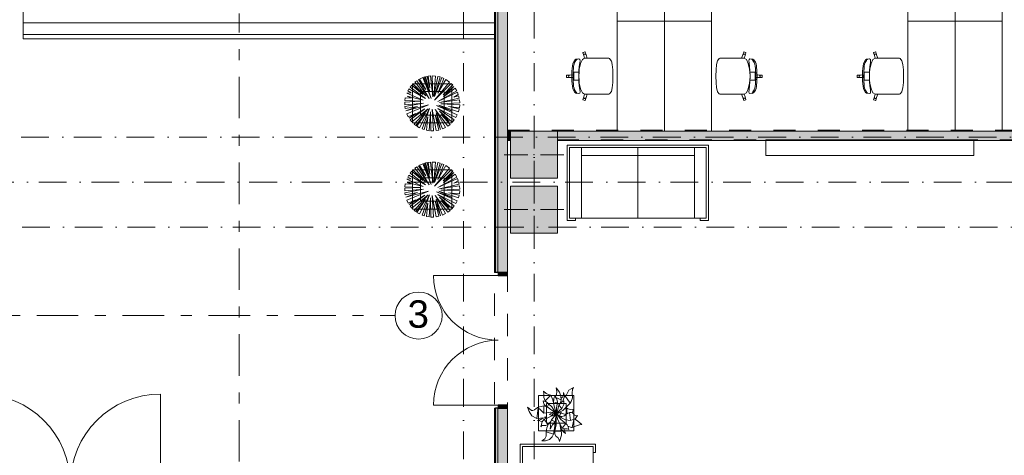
# Model space of a CAD drawing. Header units: millimetres. Extents: x -14761 to 157739, y -22400 to 107990.
# Tile 17 of 256: x 29901 to 42437, y 23519 to 29070. Entities that reach past the tile are written whole.
import ezdxf

# ---------------------------------------------------------------- set-up
doc = ezdxf.new("R2010")
doc.units = ezdxf.units.MM
doc.header["$MEASUREMENT"] = 0
for name, pattern in [('Штрих-Штриховая', [1093.611073, 529.166651, -211.666656, 141.111112, -211.666656]), ('Штриховая', [564.444447, 282.222223, -282.222223]), ('Штрихпунктирная', [670.277762, 352.777767, -176.388884, 0, -141.111112])]:
    doc.linetypes.add(name, pattern=pattern)
for name, color, linetype in [('Интерьер - Мебель', 7, 'Continuous'), ('Интерьер - Фитостена', 7, 'Continuous'), ('Конструктив - ГКЛ', 7, 'Continuous'), ('Конструктив - Колонны', 7, 'Continuous'), ('Конструктив - Стены наружние фасад', 7, 'Continuous'), ('УЛИЦА_Сэндвич-панели бани', 7, 'Continuous'), ('Элемент Модели - Зона', 7, 'Continuous'), ('Элемент модели - Зоны уличных помещений', 7, 'Continuous'), ('Элемент Модели - Оси', 7, 'Continuous'), ('Элемент модели - Оси Улица Бани', 7, 'Continuous')]:
    doc.layers.add(name, color=color, linetype=linetype)
doc.styles.add('СГЕНЕРИР_СТИЛЬ_1', font='txt')

msp = doc.modelspace()

# ---------------------------------------------------------------- hatches: boundary and pattern name
at = {"linetype": 'Continuous', "lineweight": 15, "true_color": 0xb1b1b1}
h = msp.add_hatch(dxfattribs=at)
h.set_pattern_fill('Настил_01', color=253, style=0, pattern_type=2)
h.set_pattern_definition([(0, (0, 0), (0, 152), [])])
h.paths.add_polyline_path([(35945, 28825), (35945, 37825), (29945, 37825), (29945, 28825)])
at = {"layer": 'Конструктив - ГКЛ', "linetype": 'Continuous', "lineweight": 0, "true_color": 0x000000}
for points in [[(36110, 27650), (36110, 27530), (36150, 27530), (36150, 27650)], [(36750, 27650), (36750, 27530), (44695, 27530), (44695, 27650)]]:
    msp.add_hatch(color=18, dxfattribs=at).paths.add_polyline_path(points)
at = {"layer": 'Конструктив - Колонны', "linetype": 'Continuous', "lineweight": 0, "true_color": 0x000000}
for points in [[(36150, 27050), (36750, 27050), (36750, 27650), (36150, 27650)], [(36150, 26350), (36750, 26350), (36750, 26950), (36150, 26950)]]:
    msp.add_hatch(color=18, dxfattribs=at).paths.add_polyline_path(points)
at = {"layer": 'Конструктив - Стены наружние фасад', "linetype": 'Continuous', "lineweight": 0, "true_color": 0x000000}
for points in [[(35945, 25850), (35960, 25850), (35960, 38747), (35945, 38747)], [(35960, 36100), (35960, 25850), (35990, 25850), (35990, 36100)], [(35990, 36100), (35990, 25850), (36110, 25850), (36110, 36100)], [(35995, 25850), (35995, 25810), (36110, 25810), (36110, 25850)], [(35945, 15257), (35960, 15257), (35960, 24120), (35945, 24120)], [(35990, 24120), (35960, 24120), (35960, 17900), (35990, 17900)], [(36110, 24120), (35990, 24120), (35990, 17900), (36110, 17900)], [(36110, 24120), (36110, 24160), (35995, 24160), (35995, 24120)]]:
    msp.add_hatch(color=18, dxfattribs=at).paths.add_polyline_path(points)

# ---------------------------------------------------------------- linework, layer by layer
at = {"color": 7, "linetype": 'Continuous', "lineweight": 15, "flags": 128}
msp.add_lwpolyline([(35945, 28825), (35945, 37825), (29945, 37825), (29945, 28825)], close=True, dxfattribs=at)
at = {"layer": 'Интерьер - Мебель', "color": 7, "linetype": 'Continuous', "lineweight": 15}
for p, q in [((37074, 28653), (37072, 28649)), ((37072, 28649), (37083, 28613)), ((37097, 28660), (37074, 28653)), ((37084, 28625), (37083, 28619)), ((37083, 28619), (37083, 28613)), ((37083, 28613), (37093, 28579)), ((37088, 28629), (37084, 28625)), ((37093, 28632), (37088, 28629)), ((37099, 28633), (37093, 28632)), ((37100, 28658), (37097, 28660)), ((37104, 28631), (37099, 28633)), ((37112, 28623), (37100, 28658)), ((37109, 28628), (37104, 28631)), ((37112, 28623), (37109, 28628)), ((37127, 28579), (37112, 28623)), ((39092, 28579), (39108, 28623)), ((39108, 28623), (39119, 28658)), ((39108, 28623), (39111, 28628)), ((39111, 28628), (39115, 28631)), ((39115, 28631), (39121, 28633)), ((39119, 28658), (39123, 28660)), ((39121, 28633), (39127, 28632)), ((39123, 28660), (39146, 28653)), ((39136, 28613), (39126, 28579)), ((39127, 28632), (39132, 28629)), ((39132, 28629), (39135, 28625)), ((39135, 28625), (39137, 28619)), ((39148, 28649), (39136, 28613)), ((39137, 28619), (39136, 28613)), ((39146, 28653), (39148, 28649)), ((40774, 28653), (40772, 28649)), ((40772, 28649), (40783, 28613)), ((40797, 28660), (40774, 28653)), ((40784, 28625), (40783, 28619)), ((40783, 28619), (40783, 28613)), ((40783, 28613), (40793, 28579)), ((40788, 28629), (40784, 28625)), ((40793, 28632), (40788, 28629)), ((40799, 28633), (40793, 28632)), ((40800, 28658), (40797, 28660)), ((40804, 28631), (40799, 28633)), ((40812, 28623), (40800, 28658)), ((40809, 28628), (40804, 28631)), ((40812, 28623), (40809, 28628)), ((40827, 28579), (40812, 28623)), ((36939, 28481), (36932, 28408)), ((36943, 28507), (36939, 28481)), ((36951, 28527), (36943, 28507)), ((36971, 28558), (36951, 28527)), ((36951, 28449), (36954, 28479)), ((36954, 28479), (36959, 28504)), ((36959, 28504), (36966, 28525)), ((36966, 28525), (36973, 28538)), ((36984, 28568), (36971, 28558)), ((36973, 28538), (36983, 28550)), ((36983, 28550), (36989, 28559)), ((37020, 28571), (36984, 28568)), ((36989, 28559), (36995, 28565)), ((36995, 28565), (36997, 28569)), ((37032, 28565), (37020, 28571)), ((37022, 28422), (37026, 28473)), ((37026, 28473), (37032, 28519)), ((37041, 28512), (37026, 28438)), ((37035, 28547), (37032, 28565)), ((37032, 28519), (37035, 28547)), ((37065, 28562), (37041, 28512)), ((37093, 28579), (37065, 28562)), ((37093, 28579), (37093, 28579)), ((37093, 28579), (37127, 28579)), ((37337, 28579), (37127, 28579)), ((37373, 28579), (37337, 28579)), ((37404, 28579), (37373, 28579)), ((37412, 28575), (37404, 28579)), ((37433, 28548), (37412, 28575)), ((37434, 28546), (37433, 28548)), ((37445, 28500), (37434, 28546)), ((37452, 28431), (37445, 28500)), ((38767, 28431), (38774, 28500)), ((38774, 28500), (38785, 28546)), ((38785, 28546), (38786, 28548)), ((38786, 28548), (38807, 28575)), ((38807, 28575), (38816, 28579)), ((38816, 28579), (38847, 28579)), ((38847, 28579), (38883, 28579)), ((38883, 28579), (39092, 28579)), ((39126, 28579), (39092, 28579)), ((39126, 28579), (39126, 28579)), ((39126, 28579), (39154, 28562)), ((39154, 28562), (39178, 28512)), ((39178, 28512), (39194, 28438)), ((39185, 28547), (39188, 28565)), ((39187, 28519), (39185, 28547)), ((39193, 28473), (39187, 28519)), ((39188, 28565), (39199, 28571)), ((39198, 28422), (39193, 28473)), ((39199, 28571), (39236, 28568)), ((39225, 28565), (39222, 28569)), ((39230, 28559), (39225, 28565)), ((39236, 28550), (39230, 28559)), ((39236, 28568), (39249, 28558)), ((39246, 28538), (39236, 28550)), ((39254, 28525), (39246, 28538)), ((39249, 28558), (39269, 28527)), ((39260, 28504), (39254, 28525)), ((39265, 28479), (39260, 28504)), ((39269, 28449), (39265, 28479)), ((39269, 28527), (39276, 28507)), ((39276, 28507), (39281, 28481)), ((39281, 28481), (39288, 28408)), ((40639, 28481), (40632, 28408)), ((40643, 28507), (40639, 28481)), ((40651, 28527), (40643, 28507)), ((40671, 28558), (40651, 28527)), ((40651, 28449), (40654, 28479)), ((40654, 28479), (40659, 28504)), ((40659, 28504), (40666, 28525)), ((40666, 28525), (40673, 28538)), ((40684, 28568), (40671, 28558)), ((40673, 28538), (40683, 28550)), ((40683, 28550), (40689, 28559)), ((40720, 28571), (40684, 28568)), ((40689, 28559), (40695, 28565)), ((40695, 28565), (40697, 28569)), ((40732, 28565), (40720, 28571)), ((40722, 28422), (40726, 28473)), ((40726, 28473), (40732, 28519)), ((40741, 28512), (40726, 28438)), ((40735, 28547), (40732, 28565)), ((40732, 28519), (40735, 28547)), ((40765, 28562), (40741, 28512)), ((40793, 28579), (40765, 28562)), ((40793, 28579), (40793, 28579)), ((40793, 28579), (40827, 28579)), ((41037, 28579), (40827, 28579)), ((41073, 28579), (41037, 28579)), ((41104, 28579), (41073, 28579)), ((41112, 28575), (41104, 28579)), ((41133, 28548), (41112, 28575)), ((41134, 28546), (41133, 28548)), ((41145, 28500), (41134, 28546)), ((41152, 28431), (41145, 28500)), ((36868, 28365), (36865, 28362)), ((36865, 28362), (36865, 28350)), ((36865, 28338), (36865, 28350)), ((36868, 28335), (36865, 28338)), ((36905, 28365), (36868, 28365)), ((36905, 28335), (36868, 28335)), ((36891, 28356), (36890, 28350)), ((36891, 28344), (36890, 28350)), ((36894, 28361), (36891, 28356)), ((36894, 28339), (36891, 28344)), ((36899, 28364), (36894, 28361)), ((36899, 28336), (36894, 28339)), ((36905, 28365), (36899, 28364)), ((36905, 28335), (36899, 28336)), ((36955, 28367), (36905, 28365)), ((36955, 28333), (36905, 28335)), ((36932, 28408), (36930, 28350)), ((36932, 28292), (36930, 28350)), ((36946, 28350), (36947, 28383)), ((36946, 28350), (36947, 28317)), ((36947, 28383), (36948, 28416)), ((36948, 28416), (36951, 28449)), ((36984, 28400), (36955, 28400)), ((36955, 28400), (36955, 28367)), ((36955, 28367), (36955, 28350)), ((36955, 28333), (36955, 28350)), ((36955, 28300), (36955, 28333)), ((37023, 28400), (36984, 28400)), ((37019, 28350), (37022, 28422)), ((37019, 28350), (37022, 28278)), ((37023, 28400), (37020, 28350)), ((37023, 28300), (37020, 28350)), ((37026, 28438), (37023, 28400)), ((37452, 28430), (37452, 28431)), ((37455, 28350), (37452, 28430)), ((37455, 28350), (37452, 28270)), ((38765, 28350), (38767, 28430)), ((38765, 28350), (38767, 28270)), ((38767, 28430), (38767, 28431)), ((39194, 28438), (39196, 28400)), ((39196, 28400), (39200, 28350)), ((39196, 28400), (39235, 28400)), ((39196, 28300), (39200, 28350)), ((39200, 28350), (39198, 28422)), ((39200, 28350), (39198, 28278)), ((39235, 28400), (39265, 28400)), ((39265, 28400), (39265, 28367)), ((39265, 28367), (39265, 28350)), ((39265, 28367), (39315, 28365)), ((39265, 28333), (39265, 28350)), ((39265, 28333), (39315, 28335)), ((39265, 28300), (39265, 28333)), ((39271, 28416), (39269, 28449)), ((39273, 28383), (39271, 28416)), ((39273, 28350), (39273, 28383)), ((39273, 28350), (39273, 28317)), ((39288, 28408), (39290, 28350)), ((39288, 28292), (39290, 28350)), ((39315, 28365), (39321, 28364)), ((39315, 28365), (39352, 28365)), ((39315, 28335), (39321, 28336)), ((39315, 28335), (39352, 28335)), ((39321, 28364), (39325, 28361)), ((39321, 28336), (39325, 28339)), ((39325, 28361), (39329, 28356)), ((39325, 28339), (39329, 28344)), ((39329, 28356), (39330, 28350)), ((39329, 28344), (39330, 28350)), ((39352, 28365), (39355, 28362)), ((39352, 28335), (39355, 28338)), ((39355, 28362), (39355, 28350)), ((39355, 28338), (39355, 28350)), ((40568, 28365), (40565, 28362)), ((40565, 28362), (40565, 28350)), ((40565, 28338), (40565, 28350)), ((40568, 28335), (40565, 28338)), ((40605, 28365), (40568, 28365)), ((40605, 28335), (40568, 28335)), ((40591, 28356), (40590, 28350)), ((40591, 28344), (40590, 28350)), ((40594, 28361), (40591, 28356)), ((40594, 28339), (40591, 28344)), ((40599, 28364), (40594, 28361)), ((40599, 28336), (40594, 28339)), ((40605, 28365), (40599, 28364)), ((40605, 28335), (40599, 28336)), ((40655, 28367), (40605, 28365)), ((40655, 28333), (40605, 28335)), ((40632, 28408), (40630, 28350)), ((40632, 28292), (40630, 28350)), ((40646, 28350), (40647, 28383)), ((40646, 28350), (40647, 28317)), ((40647, 28383), (40648, 28416)), ((40648, 28416), (40651, 28449)), ((40684, 28400), (40655, 28400)), ((40655, 28400), (40655, 28367)), ((40655, 28367), (40655, 28350)), ((40655, 28333), (40655, 28350)), ((40655, 28300), (40655, 28333)), ((40723, 28400), (40684, 28400)), ((40719, 28350), (40722, 28422)), ((40719, 28350), (40722, 28278)), ((40723, 28400), (40720, 28350)), ((40723, 28300), (40720, 28350)), ((40726, 28438), (40723, 28400)), ((41152, 28430), (41152, 28431)), ((41155, 28350), (41152, 28430)), ((41155, 28350), (41152, 28270)), ((34904, 28254), (34904, 27754)), ((35404, 28254), (34904, 28254)), ((35404, 27754), (35404, 28254)), ((36939, 28219), (36932, 28292)), ((36943, 28193), (36939, 28219)), ((36947, 28317), (36948, 28284)), ((36948, 28284), (36951, 28251)), ((36951, 28251), (36954, 28221)), ((36954, 28221), (36959, 28196)), ((36984, 28300), (36955, 28300)), ((37023, 28300), (36984, 28300)), ((37022, 28278), (37026, 28227)), ((37026, 28262), (37023, 28300)), ((37041, 28188), (37026, 28262)), ((37026, 28227), (37032, 28181)), ((37452, 28269), (37445, 28200)), ((37452, 28270), (37452, 28269)), ((38767, 28270), (38767, 28269)), ((38767, 28269), (38774, 28200)), ((39178, 28188), (39194, 28262)), ((39193, 28227), (39187, 28181)), ((39198, 28278), (39193, 28227)), ((39194, 28262), (39196, 28300)), ((39196, 28300), (39235, 28300)), ((39235, 28300), (39265, 28300)), ((39265, 28221), (39260, 28196)), ((39269, 28251), (39265, 28221)), ((39271, 28284), (39269, 28251)), ((39273, 28317), (39271, 28284)), ((39276, 28193), (39281, 28219)), ((39281, 28219), (39288, 28292)), ((40639, 28219), (40632, 28292)), ((40643, 28193), (40639, 28219)), ((40647, 28317), (40648, 28284)), ((40648, 28284), (40651, 28251)), ((40651, 28251), (40654, 28221)), ((40654, 28221), (40659, 28196)), ((40684, 28300), (40655, 28300)), ((40723, 28300), (40684, 28300)), ((40722, 28278), (40726, 28227)), ((40726, 28262), (40723, 28300)), ((40741, 28188), (40726, 28262)), ((40726, 28227), (40732, 28181)), ((41152, 28269), (41145, 28200)), ((41152, 28270), (41152, 28269)), ((35004, 28154), (35004, 27854)), ((35304, 28154), (35004, 28154)), ((35304, 27854), (35304, 28154)), ((36951, 28173), (36943, 28193)), ((36971, 28142), (36951, 28173)), ((36959, 28196), (36966, 28175)), ((36966, 28175), (36973, 28162)), ((36984, 28132), (36971, 28142)), ((36973, 28162), (36983, 28150)), ((36983, 28150), (36989, 28141)), ((37020, 28129), (36984, 28132)), ((36989, 28141), (36995, 28135)), ((36995, 28135), (36997, 28131)), ((37032, 28135), (37020, 28129)), ((37032, 28181), (37035, 28153)), ((37035, 28153), (37032, 28135)), ((37065, 28138), (37041, 28188)), ((37093, 28121), (37065, 28138)), ((37072, 28051), (37083, 28087)), ((37083, 28087), (37093, 28121)), ((37083, 28081), (37083, 28087)), ((37093, 28121), (37093, 28121)), ((37093, 28121), (37127, 28121)), ((37127, 28121), (37112, 28077)), ((37337, 28121), (37127, 28121)), ((37373, 28121), (37337, 28121)), ((37404, 28121), (37373, 28121)), ((37412, 28125), (37404, 28121)), ((37433, 28152), (37412, 28125)), ((37434, 28154), (37433, 28152)), ((37445, 28200), (37434, 28154)), ((38774, 28200), (38785, 28154)), ((38785, 28154), (38786, 28152)), ((38786, 28152), (38807, 28125)), ((38807, 28125), (38816, 28121)), ((38816, 28121), (38847, 28121)), ((38847, 28121), (38883, 28121)), ((38883, 28121), (39092, 28121)), ((39126, 28121), (39092, 28121)), ((39092, 28121), (39108, 28077)), ((39126, 28121), (39154, 28138)), ((39126, 28121), (39126, 28121)), ((39136, 28087), (39126, 28121)), ((39137, 28081), (39136, 28087)), ((39148, 28051), (39136, 28087)), ((39154, 28138), (39178, 28188)), ((39187, 28181), (39185, 28153)), ((39185, 28153), (39188, 28135)), ((39188, 28135), (39199, 28129)), ((39199, 28129), (39236, 28132)), ((39225, 28135), (39222, 28131)), ((39230, 28141), (39225, 28135)), ((39236, 28150), (39230, 28141)), ((39246, 28162), (39236, 28150)), ((39236, 28132), (39249, 28142)), ((39254, 28175), (39246, 28162)), ((39249, 28142), (39269, 28173)), ((39260, 28196), (39254, 28175)), ((39269, 28173), (39276, 28193)), ((40651, 28173), (40643, 28193)), ((40671, 28142), (40651, 28173)), ((40659, 28196), (40666, 28175)), ((40666, 28175), (40673, 28162)), ((40684, 28132), (40671, 28142)), ((40673, 28162), (40683, 28150)), ((40683, 28150), (40689, 28141)), ((40720, 28129), (40684, 28132)), ((40689, 28141), (40695, 28135)), ((40695, 28135), (40697, 28131)), ((40732, 28135), (40720, 28129)), ((40732, 28181), (40735, 28153)), ((40735, 28153), (40732, 28135)), ((40765, 28138), (40741, 28188)), ((40793, 28121), (40765, 28138)), ((40772, 28051), (40783, 28087)), ((40783, 28087), (40793, 28121)), ((40783, 28081), (40783, 28087)), ((40793, 28121), (40793, 28121)), ((40793, 28121), (40827, 28121)), ((40827, 28121), (40812, 28077)), ((41037, 28121), (40827, 28121)), ((41073, 28121), (41037, 28121)), ((41104, 28121), (41073, 28121)), ((41112, 28125), (41104, 28121)), ((41133, 28152), (41112, 28125)), ((41134, 28154), (41133, 28152)), ((41145, 28200), (41134, 28154)), ((37074, 28047), (37072, 28051)), ((37097, 28040), (37074, 28047)), ((37084, 28075), (37083, 28081)), ((37088, 28071), (37084, 28075)), ((37093, 28068), (37088, 28071)), ((37099, 28067), (37093, 28068)), ((37100, 28042), (37097, 28040)), ((37104, 28069), (37099, 28067)), ((37112, 28077), (37100, 28042)), ((37109, 28072), (37104, 28069)), ((37112, 28077), (37109, 28072)), ((39108, 28077), (39111, 28072)), ((39108, 28077), (39119, 28042)), ((39111, 28072), (39115, 28069)), ((39115, 28069), (39121, 28067)), ((39119, 28042), (39123, 28040)), ((39121, 28067), (39127, 28068)), ((39123, 28040), (39146, 28047)), ((39127, 28068), (39132, 28071)), ((39132, 28071), (39135, 28075)), ((39135, 28075), (39137, 28081)), ((39146, 28047), (39148, 28051)), ((40774, 28047), (40772, 28051)), ((40797, 28040), (40774, 28047)), ((40784, 28075), (40783, 28081)), ((40788, 28071), (40784, 28075)), ((40793, 28068), (40788, 28071)), ((40799, 28067), (40793, 28068)), ((40800, 28042), (40797, 28040)), ((40804, 28069), (40799, 28067)), ((40812, 28077), (40800, 28042)), ((40809, 28072), (40804, 28069)), ((40812, 28077), (40809, 28072)), ((35004, 27854), (35304, 27854)), ((34904, 27754), (35404, 27754)), ((38672, 27470), (36872, 27470)), ((36872, 26510), (36872, 27470)), ((38672, 26510), (38672, 27470)), ((36902, 26540), (36902, 27440)), ((36902, 27440), (38642, 27440)), ((37052, 26540), (37052, 27440)), ((38492, 27340), (37052, 27340)), ((37772, 26540), (37772, 27440)), ((38492, 26540), (38492, 27440)), ((38642, 27440), (38642, 26540)), ((34904, 27156), (34904, 26656)), ((35404, 27156), (34904, 27156)), ((35404, 26656), (35404, 27156)), ((35004, 27056), (35004, 26756)), ((35304, 27056), (35004, 27056)), ((35304, 26756), (35304, 27056)), ((35004, 26756), (35304, 26756)), ((34904, 26656), (35404, 26656)), ((36872, 26510), (36977, 26510)), ((38642, 26540), (36902, 26540)), ((36977, 26510), (36977, 26540)), ((38567, 26510), (38567, 26540)), ((38672, 26510), (38567, 26510)), ((36508, 24280), (36508, 23830)), ((36958, 24280), (36508, 24280)), ((36958, 23830), (36958, 24280)), ((36608, 24180), (36608, 23930)), ((36858, 24180), (36608, 24180)), ((36858, 23930), (36858, 24180)), ((36508, 23830), (36958, 23830)), ((36608, 23930), (36858, 23930)), ((36273, 21862), (36273, 23662)), ((37233, 23662), (36273, 23662)), ((37203, 23632), (36303, 23632)), ((36303, 23632), (36303, 21892)), ((37203, 21892), (37203, 23632)), ((37233, 23662), (37233, 23557)), ((37233, 23557), (37203, 23557))]:
    msp.add_line(p, q, dxfattribs=at)
at = {"layer": 'Интерьер - Мебель', "color": 252, "linetype": 'Continuous', "lineweight": 5}
for p, q in [((35032, 28332), (34990, 28313)), ((35138, 28068), (35032, 28332)), ((35060, 28341), (35047, 28337)), ((35047, 28337), (35138, 28068)), ((35124, 28151), (35060, 28341)), ((35089, 28348), (35068, 28343)), ((35068, 28343), (35124, 28151)), ((35125, 28200), (35089, 28348)), ((35130, 28353), (35103, 28350)), ((35103, 28350), (35125, 28200)), ((35160, 28086), (35130, 28353)), ((35197, 28351), (35154, 28354)), ((35154, 28354), (35160, 28086)), ((35174, 28097), (35197, 28351)), ((35223, 28347), (35174, 28097)), ((35182, 28092), (35253, 28340)), ((35274, 28333), (35182, 28092)), ((35253, 28340), (35223, 28347)), ((35303, 28321), (35274, 28333)), ((34892, 28237), (34871, 28211)), ((34871, 28211), (35070, 28064)), ((35034, 28118), (34892, 28237)), ((35071, 28100), (34908, 28254)), ((34908, 28254), (35034, 28118)), ((34956, 28293), (34934, 28277)), ((34934, 28277), (35071, 28100)), ((35114, 28066), (34956, 28293)), ((35071, 28179), (34978, 28307)), ((34978, 28307), (35114, 28066)), ((34990, 28313), (35071, 28179)), ((35182, 28045), (35374, 28276)), ((35396, 28257), (35182, 28045)), ((35226, 28135), (35303, 28321)), ((35326, 28309), (35226, 28135)), ((35293, 28113), (35414, 28239)), ((35429, 28221), (35293, 28113)), ((35295, 28089), (35429, 28221)), ((35374, 28276), (35326, 28309)), ((35414, 28239), (35396, 28257)), ((34887, 28139), (34830, 28136)), ((34830, 28136), (35040, 28043)), ((35040, 28043), (34835, 28095)), ((34835, 28095), (34885, 28071)), ((34857, 28189), (34841, 28162)), ((34841, 28162), (34887, 28139)), ((35070, 28064), (34857, 28189)), ((35225, 28028), (35466, 28162)), ((35474, 28145), (35225, 28028)), ((35445, 28198), (35295, 28089)), ((35429, 28084), (35485, 28116)), ((35490, 28102), (35429, 28084)), ((35466, 28162), (35445, 28198)), ((35485, 28116), (35474, 28145)), ((35497, 28072), (35490, 28102)), ((34995, 28032), (34804, 28021)), ((34804, 28021), (34804, 27987)), ((34804, 27987), (35044, 28007)), ((34811, 28076), (34805, 28040)), ((34805, 28040), (34995, 28032)), ((35044, 28007), (34806, 27965)), ((34806, 27965), (34810, 27937)), ((34810, 27937), (34964, 27966)), ((34885, 28071), (34811, 28076)), ((34817, 27908), (35107, 27984)), ((34964, 27966), (34817, 27908)), ((35107, 27984), (34831, 27869)), ((35473, 27859), (35208, 27976)), ((35208, 27976), (35407, 27904)), ((35407, 27904), (35239, 27983)), ((35239, 27983), (35488, 27898)), ((35246, 28014), (35497, 28072)), ((35501, 28051), (35246, 28014)), ((35264, 27997), (35504, 28010)), ((35504, 27986), (35264, 27997)), ((35497, 27934), (35359, 27963)), ((35359, 27963), (35500, 27948)), ((35500, 27948), (35504, 27986)), ((35504, 28010), (35501, 28051)), ((34831, 27869), (34849, 27832)), ((34849, 27832), (34941, 27873)), ((34859, 27815), (35060, 27934)), ((34941, 27873), (34859, 27815)), ((35060, 27934), (34873, 27794)), ((34895, 27768), (35102, 27935)), ((35102, 27935), (34924, 27739)), ((34943, 27724), (35070, 27878)), ((35070, 27878), (34959, 27713)), ((34992, 27693), (35119, 27937)), ((35119, 27937), (35024, 27678)), ((35050, 27669), (35099, 27833)), ((35099, 27833), (35080, 27661)), ((35114, 27656), (35133, 27898)), ((35133, 27898), (35135, 27654)), ((35171, 27654), (35153, 27929)), ((35153, 27929), (35202, 27657)), ((35324, 27698), (35189, 27927)), ((35189, 27927), (35351, 27714)), ((35236, 27664), (35192, 27859)), ((35192, 27859), (35259, 27670)), ((35259, 27670), (35202, 27883)), ((35202, 27883), (35284, 27679)), ((35435, 27796), (35226, 27939)), ((35226, 27939), (35455, 27826)), ((35370, 27774), (35248, 27906)), ((35248, 27906), (35408, 27763)), ((35380, 27736), (35267, 27862)), ((35267, 27862), (35370, 27774)), ((35455, 27826), (35473, 27859)), ((35488, 27898), (35497, 27934)), ((34873, 27794), (34895, 27768)), ((34924, 27739), (34943, 27724)), ((34959, 27713), (34992, 27693)), ((35351, 27714), (35380, 27736)), ((35408, 27763), (35435, 27796)), ((35024, 27678), (35050, 27669)), ((35080, 27661), (35114, 27656)), ((35135, 27654), (35171, 27654)), ((35202, 27657), (35236, 27664)), ((35284, 27679), (35324, 27698)), ((35071, 27080), (34978, 27209)), ((34978, 27209), (35114, 26968)), ((35032, 27234), (34990, 27215)), ((34990, 27215), (35071, 27080)), ((35138, 26969), (35032, 27234)), ((35060, 27243), (35047, 27239)), ((35047, 27239), (35138, 26969)), ((35124, 27053), (35060, 27243)), ((35089, 27250), (35068, 27245)), ((35068, 27245), (35124, 27053)), ((35125, 27102), (35089, 27250)), ((35130, 27255), (35103, 27252)), ((35103, 27252), (35125, 27102)), ((35160, 26987), (35130, 27255)), ((35197, 27253), (35154, 27256)), ((35154, 27256), (35160, 26987)), ((35174, 26999), (35197, 27253)), ((35223, 27249), (35174, 26999)), ((35182, 26994), (35253, 27242)), ((35274, 27235), (35182, 26994)), ((35253, 27242), (35223, 27249)), ((35226, 27036), (35303, 27223)), ((35326, 27211), (35226, 27036)), ((35303, 27223), (35274, 27235)), ((35374, 27178), (35326, 27211)), ((34857, 27091), (34841, 27064)), ((35070, 26966), (34857, 27091)), ((34892, 27139), (34871, 27113)), ((34871, 27113), (35070, 26966)), ((35034, 27020), (34892, 27139)), ((35071, 27002), (34908, 27155)), ((34908, 27155), (35034, 27020)), ((34956, 27195), (34934, 27178)), ((34934, 27178), (35071, 27002)), ((35114, 26968), (34956, 27195)), ((35182, 26947), (35374, 27178)), ((35396, 27159), (35182, 26947)), ((35293, 27015), (35414, 27140)), ((35429, 27123), (35293, 27015)), ((35295, 26991), (35429, 27123)), ((35445, 27100), (35295, 26991)), ((35414, 27140), (35396, 27159)), ((35466, 27064), (35445, 27100)), ((34811, 26978), (34805, 26942)), ((34885, 26973), (34811, 26978)), ((34887, 27041), (34830, 27038)), ((34830, 27038), (35040, 26945)), ((35040, 26945), (34835, 26997)), ((34835, 26997), (34885, 26973)), ((34841, 27064), (34887, 27041)), ((35225, 26930), (35466, 27064)), ((35474, 27047), (35225, 26930)), ((35246, 26916), (35497, 26974)), ((35429, 26986), (35485, 27018)), ((35490, 27004), (35429, 26986)), ((35485, 27018), (35474, 27047)), ((35497, 26974), (35490, 27004)), ((34995, 26934), (34804, 26922)), ((34804, 26922), (34804, 26889)), ((34804, 26889), (35044, 26909)), ((34805, 26942), (34995, 26934)), ((35044, 26909), (34806, 26866)), ((34806, 26866), (34810, 26839)), ((34810, 26839), (34964, 26868)), ((34817, 26810), (35107, 26886)), ((34964, 26868), (34817, 26810)), ((35107, 26886), (34831, 26770)), ((34859, 26717), (35060, 26836)), ((35060, 26836), (34873, 26696)), ((34895, 26670), (35102, 26837)), ((35102, 26837), (34924, 26641)), ((34992, 26595), (35119, 26839)), ((35119, 26839), (35024, 26580)), ((35171, 26556), (35153, 26831)), ((35153, 26831), (35202, 26559)), ((35324, 26600), (35189, 26829)), ((35189, 26829), (35351, 26616)), ((35473, 26761), (35208, 26878)), ((35208, 26878), (35407, 26806)), ((35435, 26697), (35226, 26841)), ((35226, 26841), (35455, 26728)), ((35407, 26806), (35239, 26885)), ((35239, 26885), (35488, 26800)), ((35501, 26952), (35246, 26916)), ((35264, 26899), (35504, 26912)), ((35504, 26888), (35264, 26899)), ((35497, 26836), (35359, 26865)), ((35359, 26865), (35500, 26850)), ((35488, 26800), (35497, 26836)), ((35500, 26850), (35504, 26888)), ((35504, 26912), (35501, 26952)), ((34831, 26770), (34849, 26734)), ((34849, 26734), (34941, 26775)), ((34941, 26775), (34859, 26717)), ((34943, 26626), (35070, 26780)), ((35070, 26780), (34959, 26615)), ((35050, 26571), (35099, 26734)), ((35099, 26734), (35080, 26563)), ((35114, 26558), (35133, 26800)), ((35133, 26800), (35135, 26556)), ((35236, 26565), (35192, 26761)), ((35192, 26761), (35259, 26572)), ((35259, 26572), (35202, 26785)), ((35202, 26785), (35284, 26580)), ((35370, 26676), (35248, 26808)), ((35248, 26808), (35408, 26665)), ((35380, 26638), (35267, 26764)), ((35267, 26764), (35370, 26676)), ((35455, 26728), (35473, 26761)), ((34873, 26696), (34895, 26670)), ((34924, 26641), (34943, 26626)), ((34959, 26615), (34992, 26595)), ((35024, 26580), (35050, 26571)), ((35284, 26580), (35324, 26600)), ((35351, 26616), (35380, 26638)), ((35408, 26665), (35435, 26697)), ((35080, 26563), (35114, 26558)), ((35135, 26556), (35171, 26556)), ((35202, 26559), (35236, 26565)), ((36569, 24337), (36575, 24301)), ((36569, 24337), (36603, 24305)), ((36569, 24337), (36575, 24301)), ((36569, 24337), (36603, 24305)), ((36730, 24378), (36741, 24331)), ((36730, 24378), (36772, 24325)), ((36730, 24378), (36741, 24331)), ((36730, 24378), (36772, 24325)), ((36736, 24290), (36741, 24331)), ((36736, 24290), (36741, 24331)), ((36772, 24325), (36791, 24275)), ((36772, 24325), (36791, 24275)), ((36875, 24317), (36891, 24348)), ((36875, 24317), (36891, 24348)), ((36891, 24348), (36953, 24385)), ((36891, 24348), (36953, 24385)), ((36934, 24312), (36938, 24361)), ((36934, 24312), (36938, 24361)), ((36938, 24361), (36953, 24385)), ((36938, 24361), (36953, 24385)), ((36565, 24215), (36569, 24192)), ((36565, 24215), (36606, 24201)), ((36565, 24215), (36569, 24192)), ((36565, 24215), (36606, 24201)), ((36575, 24301), (36576, 24256)), ((36575, 24301), (36576, 24256)), ((36576, 24256), (36592, 24215)), ((36576, 24256), (36592, 24215)), ((36592, 24215), (36663, 24285)), ((36592, 24215), (36663, 24285)), ((36592, 24215), (36675, 24137)), ((36592, 24215), (36675, 24137)), ((36603, 24305), (36633, 24296)), ((36603, 24305), (36633, 24296)), ((36633, 24296), (36663, 24285)), ((36633, 24296), (36663, 24285)), ((36663, 24285), (36688, 24227)), ((36663, 24285), (36688, 24227)), ((36688, 24227), (36699, 24187)), ((36688, 24227), (36699, 24187)), ((36695, 24199), (36699, 24201)), ((36695, 24199), (36699, 24201)), ((36698, 24180), (36702, 24247)), ((36698, 24180), (36702, 24247)), ((36698, 24180), (36750, 24199)), ((36698, 24180), (36750, 24199)), ((36702, 24247), (36716, 24273)), ((36702, 24247), (36716, 24273)), ((36716, 24273), (36740, 24233)), ((36716, 24273), (36740, 24233)), ((36720, 24268), (36736, 24290)), ((36720, 24268), (36736, 24290)), ((36727, 24257), (36795, 24225)), ((36727, 24257), (36795, 24225)), ((36735, 24119), (36750, 24199)), ((36735, 24119), (36750, 24199)), ((36740, 24233), (36750, 24199)), ((36740, 24233), (36750, 24199)), ((36781, 24185), (36807, 24202)), ((36781, 24185), (36807, 24202)), ((36785, 24188), (36795, 24225)), ((36785, 24188), (36795, 24225)), ((36791, 24275), (36795, 24225)), ((36791, 24275), (36795, 24225)), ((36791, 24207), (36802, 24199)), ((36791, 24207), (36802, 24199)), ((36794, 24246), (36817, 24263)), ((36794, 24246), (36817, 24263)), ((36807, 24202), (36831, 24213)), ((36807, 24202), (36831, 24213)), ((36817, 24263), (36825, 24293)), ((36817, 24263), (36825, 24293)), ((36817, 24208), (36844, 24283)), ((36817, 24208), (36844, 24283)), ((36824, 24318), (36825, 24293)), ((36824, 24318), (36839, 24271)), ((36824, 24318), (36825, 24293)), ((36824, 24318), (36839, 24271)), ((36830, 24165), (36831, 24213)), ((36830, 24165), (36831, 24213)), ((36844, 24283), (36865, 24292)), ((36844, 24283), (36865, 24292)), ((36844, 24283), (36908, 24183)), ((36844, 24283), (36908, 24183)), ((36865, 24292), (36875, 24317)), ((36865, 24292), (36875, 24317)), ((36908, 24183), (36924, 24207)), ((36908, 24183), (36924, 24207)), ((36924, 24207), (36939, 24253)), ((36924, 24207), (36939, 24253)), ((36934, 24312), (36939, 24253)), ((36934, 24312), (36939, 24253)), ((36365, 24133), (36389, 24076)), ((36365, 24133), (36416, 24092)), ((36365, 24133), (36389, 24076)), ((36365, 24133), (36416, 24092)), ((36389, 24076), (36421, 24022)), ((36389, 24076), (36421, 24022)), ((36416, 24092), (36436, 24090)), ((36416, 24092), (36436, 24090)), ((36436, 24090), (36457, 24098)), ((36436, 24090), (36457, 24098)), ((36457, 24098), (36476, 24116)), ((36457, 24098), (36476, 24116)), ((36476, 24116), (36499, 24123)), ((36476, 24116), (36499, 24123)), ((36487, 24130), (36576, 24148)), ((36487, 24130), (36576, 24148)), ((36487, 24130), (36521, 24112)), ((36487, 24130), (36521, 24112)), ((36487, 23990), (36503, 24119)), ((36487, 23990), (36503, 24119)), ((36521, 24112), (36573, 24057)), ((36521, 24112), (36573, 24057)), ((36569, 24192), (36580, 24165)), ((36569, 24192), (36580, 24165)), ((36573, 24057), (36576, 24148)), ((36573, 24057), (36576, 24148)), ((36573, 24057), (36661, 24070)), ((36573, 24057), (36661, 24070)), ((36576, 24148), (36616, 24137)), ((36576, 24148), (36616, 24137)), ((36580, 24165), (36604, 24141)), ((36580, 24165), (36604, 24141)), ((36616, 24137), (36724, 24059)), ((36616, 24137), (36724, 24059)), ((36620, 24137), (36636, 24172)), ((36620, 24137), (36636, 24172)), ((36661, 24070), (36724, 24059)), ((36661, 24070), (36724, 24059)), ((36661, 24069), (36662, 24069)), ((36661, 24069), (36662, 24069)), ((36675, 24137), (36728, 24057)), ((36675, 24137), (36728, 24057)), ((36698, 24180), (36732, 24057)), ((36698, 24180), (36732, 24057)), ((36732, 24057), (36735, 24119)), ((36732, 24057), (36735, 24119)), ((36737, 24064), (36751, 24104)), ((36737, 24064), (36751, 24104)), ((36739, 24061), (36803, 24114)), ((36739, 24061), (36803, 24114)), ((36744, 24058), (36817, 24089)), ((36744, 24058), (36817, 24089)), ((36751, 24104), (36764, 24159)), ((36751, 24104), (36764, 24159)), ((36764, 24159), (36781, 24185)), ((36764, 24159), (36781, 24185)), ((36764, 24159), (36803, 24114)), ((36764, 24159), (36803, 24114)), ((36803, 24114), (36830, 24165)), ((36803, 24114), (36830, 24165)), ((36817, 24089), (36908, 24183)), ((36817, 24089), (36908, 24183)), ((36842, 24113), (36863, 24126)), ((36842, 24113), (36863, 24126)), ((36844, 24117), (36845, 24114)), ((36844, 24117), (36845, 24114)), ((36863, 24126), (36871, 24049)), ((36863, 24126), (36882, 24110)), ((36863, 24126), (36871, 24049)), ((36863, 24126), (36882, 24110)), ((36882, 24110), (36912, 24102)), ((36882, 24110), (36912, 24102)), ((36912, 24102), (36953, 24107)), ((36912, 24102), (36953, 24107)), ((36941, 24069), (36953, 24107)), ((36941, 24069), (36953, 24107)), ((36421, 24022), (36487, 23990)), ((36421, 24022), (36487, 23990)), ((36487, 23990), (36577, 23997)), ((36487, 23990), (36577, 23997)), ((36496, 23961), (36537, 23976)), ((36496, 23961), (36537, 23976)), ((36496, 23961), (36522, 23957)), ((36496, 23961), (36522, 23957)), ((36522, 23957), (36550, 23945)), ((36522, 23957), (36550, 23945)), ((36535, 23881), (36552, 23948)), ((36535, 23881), (36552, 23948)), ((36537, 23976), (36567, 23995)), ((36537, 23976), (36567, 23995)), ((36552, 23948), (36579, 23982)), ((36552, 23948), (36579, 23982)), ((36577, 23997), (36596, 24001)), ((36577, 23997), (36596, 24001)), ((36579, 23982), (36615, 23992)), ((36579, 23982), (36615, 23992)), ((36579, 23982), (36625, 23913)), ((36579, 23982), (36625, 23913)), ((36593, 24013), (36601, 23989)), ((36593, 24013), (36601, 23989)), ((36615, 23992), (36675, 24024)), ((36615, 23992), (36675, 24024)), ((36625, 23913), (36660, 23947)), ((36625, 23913), (36660, 23947)), ((36645, 24039), (36661, 24049)), ((36645, 24039), (36661, 24049)), ((36645, 24039), (36685, 24021)), ((36645, 24039), (36685, 24021)), ((36654, 23931), (36672, 23973)), ((36654, 23931), (36672, 23973)), ((36661, 24049), (36685, 24048)), ((36661, 24049), (36685, 24048)), ((36668, 24068), (36670, 24067)), ((36668, 24068), (36670, 24067)), ((36669, 23972), (36672, 23973)), ((36669, 23972), (36672, 23973)), ((36669, 23972), (36718, 23948)), ((36669, 23972), (36718, 23948)), ((36672, 23973), (36706, 24013)), ((36672, 23973), (36706, 24013)), ((36672, 23973), (36718, 23948)), ((36672, 23973), (36718, 23948)), ((36675, 24066), (36679, 24065)), ((36675, 24066), (36679, 24065)), ((36681, 24065), (36714, 24058)), ((36681, 24065), (36714, 24058)), ((36685, 24048), (36732, 24057)), ((36685, 24048), (36732, 24057)), ((36685, 24021), (36727, 24053)), ((36685, 24021), (36727, 24053)), ((36685, 24048), (36685, 24021)), ((36685, 24048), (36685, 24021)), ((36685, 23907), (36718, 23948)), ((36685, 23907), (36718, 23948)), ((36706, 24013), (36726, 24043)), ((36706, 24013), (36726, 24043)), ((36713, 23885), (36716, 23945)), ((36713, 23885), (36716, 23945)), ((36718, 23948), (36733, 24050)), ((36718, 23948), (36733, 24050)), ((36727, 24043), (36735, 24057)), ((36727, 24043), (36735, 24057)), ((36728, 24053), (36735, 24057)), ((36728, 24053), (36735, 24057)), ((36729, 24056), (36731, 24056)), ((36729, 24056), (36731, 24056)), ((36731, 24056), (36732, 24057)), ((36731, 24056), (36732, 24057)), ((36731, 24032), (36733, 23907)), ((36731, 24032), (36733, 23907)), ((36733, 24051), (36753, 23970)), ((36733, 24051), (36753, 23970)), ((36734, 24055), (36741, 24053)), ((36734, 24055), (36741, 24053)), ((36734, 24052), (36750, 24038)), ((36734, 24052), (36750, 24038)), ((36737, 24056), (36761, 24056)), ((36737, 24056), (36761, 24056)), ((36740, 24046), (36792, 23976)), ((36740, 24046), (36792, 23976)), ((36742, 24047), (36776, 24013)), ((36742, 24047), (36776, 24013)), ((36753, 23970), (36808, 23865)), ((36753, 23970), (36808, 23865)), ((36761, 24056), (36790, 24067)), ((36761, 24056), (36790, 24067)), ((36776, 24013), (36790, 24067)), ((36776, 24013), (36790, 24067)), ((36776, 24013), (36804, 24013)), ((36776, 24013), (36804, 24013)), ((36781, 24012), (36798, 23998)), ((36781, 24012), (36798, 23998)), ((36790, 24067), (36799, 24058)), ((36790, 24067), (36799, 24058)), ((36792, 23976), (36855, 23926)), ((36792, 23976), (36855, 23926)), ((36798, 23998), (36852, 23972)), ((36798, 23998), (36852, 23972)), ((36799, 24058), (36815, 24051)), ((36799, 24058), (36815, 24051)), ((36804, 24013), (36837, 24022)), ((36804, 24013), (36837, 24022)), ((36815, 24051), (36856, 24037)), ((36815, 24051), (36856, 24037)), ((36837, 24022), (36856, 24037)), ((36837, 24022), (36856, 24037)), ((36843, 24042), (36871, 24047)), ((36843, 24042), (36871, 24047)), ((36852, 23972), (36914, 23962)), ((36852, 23972), (36914, 23962)), ((36871, 24047), (36900, 24065)), ((36871, 24047), (36900, 24065)), ((36900, 24065), (36914, 23962)), ((36900, 24065), (36922, 24063)), ((36900, 24065), (36914, 23962)), ((36900, 24065), (36922, 24063)), ((36914, 23962), (36977, 23989)), ((36914, 23962), (36977, 23989)), ((36922, 24063), (36944, 24055)), ((36922, 24063), (36944, 24055)), ((36931, 24059), (36941, 24069)), ((36931, 24059), (36941, 24069)), ((36937, 23872), (36956, 23977)), ((36937, 23872), (36956, 23977)), ((36944, 24055), (36963, 24033)), ((36944, 24055), (36963, 24033)), ((36963, 24033), (36980, 24022)), ((36963, 24033), (36980, 24022)), ((36967, 23984), (37009, 23953)), ((36967, 23984), (37009, 23953)), ((36977, 23989), (37004, 24028)), ((36977, 23989), (37004, 24028)), ((36980, 24022), (37004, 24028)), ((36980, 24022), (37004, 24028)), ((37009, 23953), (37057, 23910)), ((37009, 23953), (37057, 23910)), ((36535, 23881), (36551, 23900)), ((36535, 23881), (36551, 23900)), ((36551, 23900), (36576, 23901)), ((36551, 23900), (36576, 23901)), ((36576, 23901), (36601, 23899)), ((36576, 23901), (36601, 23899)), ((36601, 23899), (36625, 23913)), ((36601, 23899), (36625, 23913)), ((36605, 23764), (36606, 23820)), ((36605, 23764), (36606, 23820)), ((36606, 23820), (36613, 23869)), ((36606, 23820), (36613, 23869)), ((36606, 23820), (36699, 23787)), ((36606, 23820), (36699, 23787)), ((36613, 23869), (36634, 23921)), ((36613, 23869), (36634, 23921)), ((36654, 23931), (36659, 23890)), ((36654, 23931), (36659, 23890)), ((36656, 23853), (36685, 23907)), ((36656, 23853), (36685, 23907)), ((36656, 23853), (36659, 23890)), ((36656, 23853), (36659, 23890)), ((36699, 23787), (36713, 23885)), ((36699, 23787), (36713, 23885)), ((36713, 23831), (36733, 23907)), ((36713, 23831), (36733, 23907)), ((36713, 23831), (36791, 23822)), ((36713, 23831), (36791, 23822)), ((36714, 23828), (36715, 23789)), ((36714, 23828), (36795, 23821)), ((36714, 23828), (36715, 23789)), ((36714, 23828), (36795, 23821)), ((36715, 23909), (36725, 23907)), ((36715, 23909), (36725, 23907)), ((36716, 23919), (36725, 23917)), ((36716, 23919), (36725, 23917)), ((36725, 23917), (36732, 23917)), ((36725, 23917), (36732, 23917)), ((36725, 23907), (36733, 23907)), ((36725, 23907), (36733, 23907)), ((36777, 23922), (36795, 23821)), ((36777, 23922), (36795, 23821)), ((36782, 23907), (36784, 23909)), ((36782, 23907), (36784, 23909)), ((36785, 23878), (36797, 23858)), ((36785, 23878), (36797, 23858)), ((36795, 23821), (36799, 23809)), ((36795, 23821), (36799, 23809)), ((36797, 23858), (36828, 23815)), ((36797, 23858), (36828, 23815)), ((36808, 23865), (36855, 23926)), ((36808, 23865), (36855, 23926)), ((36809, 23867), (36832, 23857)), ((36809, 23867), (36832, 23857)), ((36831, 23856), (36849, 23798)), ((36831, 23856), (36849, 23798)), ((36832, 23857), (36850, 23856)), ((36832, 23857), (36850, 23856)), ((36850, 23856), (36873, 23858)), ((36850, 23856), (36873, 23858)), ((36855, 23926), (36872, 23909)), ((36855, 23926), (36872, 23909)), ((36872, 23909), (36885, 23881)), ((36872, 23909), (36885, 23881)), ((36873, 23858), (36892, 23849)), ((36873, 23858), (36892, 23849)), ((36881, 23890), (36926, 23873)), ((36881, 23890), (36926, 23873)), ((36885, 23881), (36892, 23849)), ((36885, 23881), (36892, 23849)), ((36926, 23873), (36937, 23872)), ((36926, 23873), (36937, 23872)), ((36937, 23872), (36992, 23893)), ((36937, 23872), (36992, 23893)), ((36992, 23893), (37027, 23908)), ((36992, 23893), (37027, 23908)), ((37027, 23908), (37057, 23910)), ((37027, 23908), (37057, 23910)), ((36551, 23702), (36586, 23729)), ((36551, 23702), (36586, 23729)), ((36551, 23702), (36595, 23706)), ((36551, 23702), (36595, 23706)), ((36586, 23729), (36605, 23764)), ((36586, 23729), (36605, 23764)), ((36595, 23706), (36646, 23721)), ((36595, 23706), (36646, 23721)), ((36646, 23721), (36681, 23754)), ((36646, 23721), (36681, 23754)), ((36681, 23754), (36699, 23787)), ((36681, 23754), (36699, 23787)), ((36715, 23789), (36730, 23761)), ((36715, 23789), (36730, 23761)), ((36730, 23761), (36752, 23746)), ((36730, 23761), (36752, 23746)), ((36752, 23746), (36770, 23716)), ((36752, 23746), (36770, 23716)), ((36770, 23716), (36775, 23694)), ((36770, 23716), (36775, 23694)), ((36775, 23694), (36798, 23776)), ((36775, 23694), (36798, 23776)), ((36798, 23776), (36799, 23809)), ((36798, 23776), (36799, 23809)), ((36828, 23815), (36849, 23798)), ((36828, 23815), (36849, 23798))]:
    msp.add_line(p, q, dxfattribs=at)
at = {"layer": 'Интерьер - Мебель', "color": 7, "linetype": 'Continuous', "lineweight": 15, "flags": 128}
for points in [[(38110, 29050), (38110, 30450), (37510, 30450), (37510, 29050)], [(38110, 29050), (38110, 30450), (38710, 30450), (38710, 29050)], [(41810, 29050), (41810, 30450), (41210, 30450), (41210, 29050)], [(41810, 29050), (41810, 30450), (42410, 30450), (42410, 29050)], [(38110, 27650), (38110, 29050), (37510, 29050), (37510, 27650)], [(38110, 27650), (38110, 29050), (38710, 29050), (38710, 27650)], [(41810, 27650), (41810, 29050), (41210, 29050), (41210, 27650)], [(41810, 27650), (41810, 29050), (42410, 29050), (42410, 27650)]]:
    msp.add_lwpolyline(points, close=True, dxfattribs=at)
at = {"layer": 'Интерьер - Фитостена', "color": 7, "linetype": 'Continuous', "lineweight": 15, "flags": 128}
msp.add_lwpolyline([(39400, 27538), (42050, 27538), (42050, 27338), (39400, 27338)], close=True, dxfattribs=at)
at = {"layer": 'Конструктив - ГКЛ', "color": 251, "linetype": 'Continuous', "lineweight": 15, "true_color": 0x575757, "flags": 128}
for points in [[(36150, 27650), (36110, 27650)], [(36110, 27530), (36110, 27650)], [(44695, 27650), (36750, 27650)], [(36110, 27530), (36150, 27530)], [(36750, 27530), (44695, 27530)]]:
    msp.add_lwpolyline(points, dxfattribs=at)
at = {"layer": 'Конструктив - Колонны', "color": 251, "linetype": 'Continuous', "lineweight": 5, "true_color": 0x575757}
for p, q in [((36450, 27430), (36450, 27730)), ((36370, 27350), (36070, 27350)), ((36530, 27350), (36830, 27350)), ((36450, 27270), (36450, 26970)), ((36450, 26730), (36450, 27030)), ((36370, 26650), (36070, 26650)), ((36530, 26650), (36830, 26650)), ((36450, 26570), (36450, 26270))]:
    msp.add_line(p, q, dxfattribs=at)
at = {"layer": 'Конструктив - Колонны', "color": 251, "linetype": 'Continuous', "lineweight": 15, "true_color": 0x575757, "flags": 128}
for points in [[(36150, 27050), (36750, 27050), (36750, 27650), (36150, 27650)], [(36150, 26350), (36750, 26350), (36750, 26950), (36150, 26950)]]:
    msp.add_lwpolyline(points, close=True, dxfattribs=at)
at = {"layer": 'Конструктив - Колонны', "color": 251, "linetype": 'Continuous', "lineweight": 5, "true_color": 0x575757}
for p in [(36450, 27350), (36450, 26650)]:
    msp.add_point(p, dxfattribs=at)
at = {"layer": 'Конструктив - Стены наружние фасад', "color": 251, "linetype": 'Continuous', "lineweight": 20, "true_color": 0x575757}
for p, q in [((35960, 25850), (35960, 36100)), ((35990, 25850), (35990, 36100)), ((35945, 25850), (35945, 25887)), ((35945, 25850), (35945, 25887)), ((35945, 25850), (35945, 25887)), ((36110, 25850), (36110, 25887)), ((36110, 25850), (36110, 25887)), ((36110, 25850), (36110, 25887)), ((35945, 24120), (35945, 24083)), ((35945, 24120), (35945, 24083)), ((35945, 24120), (35945, 24083)), ((35960, 17900), (35960, 24120)), ((35990, 17900), (35990, 24120)), ((36110, 24120), (36110, 24083)), ((36110, 24120), (36110, 24083)), ((36110, 24120), (36110, 24083))]:
    msp.add_line(p, q, dxfattribs=at)
at = {"layer": 'Конструктив - Стены наружние фасад', "color": 251, "linetype": 'Continuous', "lineweight": 15, "true_color": 0x575757}
for p, q in [((35960, 25850), (35945, 25850)), ((35960, 25850), (35945, 25850)), ((35960, 25850), (35945, 25850)), ((35995, 25810), (35170, 25810)), ((35995, 24160), (35170, 24160)), ((35960, 24120), (35945, 24120)), ((35960, 24120), (35945, 24120)), ((35960, 24120), (35945, 24120))]:
    msp.add_line(p, q, dxfattribs=at)
at = {"layer": 'Конструктив - Стены наружние фасад', "color": 251, "linetype": 'Continuous', "lineweight": 30, "true_color": 0x575757}
for p, q in [((35990, 25850), (35960, 25850)), ((35990, 25850), (35960, 25850)), ((35990, 25850), (35960, 25850)), ((35995, 25850), (35995, 25810)), ((36110, 25850), (35995, 25850)), ((36110, 25810), (36110, 25850)), ((35995, 25810), (36110, 25810)), ((35990, 24120), (35960, 24120)), ((35990, 24120), (35960, 24120)), ((35990, 24120), (35960, 24120)), ((36110, 24160), (35995, 24160)), ((35995, 24160), (35995, 24120)), ((35995, 24120), (36110, 24120)), ((36110, 24120), (36110, 24160))]:
    msp.add_line(p, q, dxfattribs=at)
at = {"layer": 'Конструктив - Стены наружние фасад', "color": 251, "linetype": 'Continuous', "lineweight": 5, "true_color": 0x575757}
for p, q in [((35995, 25850), (35990, 25850)), ((35995, 25850), (35990, 25850)), ((35995, 25850), (35990, 25850)), ((36110, 25850), (35995, 25850)), ((36110, 25850), (35995, 25850)), ((36110, 25850), (35995, 25850)), ((35995, 24120), (35990, 24120)), ((35995, 24120), (35990, 24120)), ((35995, 24120), (35990, 24120)), ((36110, 24120), (35995, 24120)), ((36110, 24120), (35995, 24120)), ((36110, 24120), (35995, 24120))]:
    msp.add_line(p, q, dxfattribs=at)
at = {"layer": 'Конструктив - Стены наружние фасад', "color": 251, "linetype": 'Continuous', "lineweight": 20, "true_color": 0x575757, "flags": 128}
for points in [[(35945, 38747), (35945, 25850)], [(36110, 25850), (36110, 36100)], [(35945, 24120), (35945, 15257)], [(36110, 17900), (36110, 24120)]]:
    msp.add_lwpolyline(points, dxfattribs=at)
at = {"layer": 'Конструктив - Стены наружние фасад', "color": 251, "linetype": 'Continuous', "lineweight": 15, "true_color": 0x575757}
for centre, start, end in [((35995, 25810), 180, 270), ((35995, 24160), 90, 180)]:
    msp.add_arc(centre, 825, start, end, dxfattribs=at)
at = {"layer": 'УЛИЦА_Сэндвич-панели бани', "color": 251, "linetype": 'Continuous', "lineweight": 5, "true_color": 0x575757}
msp.add_line((31696, 23150), (31696, 24300), dxfattribs=at)
for centre, start, end in [((29396, 23150), 0, 90), ((31696, 23150), 90, 180)]:
    msp.add_arc(centre, 1150, start, end, dxfattribs=at)
at = {"layer": 'Элемент Модели - Зона', "color": 7, "linetype": 'Штриховая', "lineweight": 15, "flags": 128}
for points in [[(36110, 27663), (45180, 27663), (45180, 35700), (44700, 35700), (44700, 36080), (36750, 36080), (36750, 35700), (36150, 35700), (36150, 36080), (36110, 36080)], [(36150, 27538), (36110, 27538), (36110, 18300), (45300, 18300), (67805, 18300), (67805, 23083), (71686, 26964), (71700, 26950), (71720, 26950), (71720, 26970), (71680, 26970), (71680, 27034), (67805, 30909), (67805, 33690), (65655, 33690), (65655, 36080), (63300, 36080), (63300, 35700), (62700, 35700), (62700, 36080), (54300, 36080), (54300, 35700), (54245, 35700), (54245, 34598), (50682, 31035), (45300, 31035), (45300, 27650), (45300, 27538), (45300, 27050), (44700, 27050), (44700, 27538), (36750, 27538), (36750, 27050), (36150, 27050)], [(36750, 26350), (36150, 26350), (36150, 26950), (36750, 26950)]]:
    msp.add_lwpolyline(points, close=True, dxfattribs=at)
at = {"layer": 'Элемент модели - Зоны уличных помещений', "color": 7, "linetype": 'Штриховая', "lineweight": 15, "flags": 128}
msp.add_lwpolyline([(-10489, 25550), (-9847, 25550), (265, 25527), (28145, 25550), (28145, 23150), (32945, 23150), (32945, 16750), (35945, 16750), (35945, 28825), (29945, 28825), (29945, 30050), (-10545, 30050)], close=True, dxfattribs=at)
at = {"layer": 'Элемент Модели - Оси', "color": 7, "linetype": 'Штрихпунктирная', "lineweight": 15}
for p, q in [((35550, 92200), (35550, -1975)), ((36450, 92200), (36450, -1975)), ((-12314, 27575), (155203, 27575)), ((-12761, 27000), (155650, 27000)), ((-12302, 26425), (155192, 26425))]:
    msp.add_line(p, q, dxfattribs=at)
at = {"layer": 'Элемент модели - Оси Улица Бани', "color": 7, "linetype": 'Штрих-Штриховая', "lineweight": 15}
for p, q in [((32696, 15784), (32696, 29150)), ((29024, 25300), (34680, 25300))]:
    msp.add_line(p, q, dxfattribs=at)
at = {"layer": 'Элемент модели - Оси Улица Бани', "color": 7, "linetype": 'Continuous', "lineweight": 15}
msp.add_circle((34980, 25300), 300, dxfattribs=at)

# ---------------------------------------------------------------- texts
at = {"layer": 'Элемент модели - Оси Улица Бани', "color": 30, "lineweight": 5, "true_color": 0xff823e, "insert": (35112, 25317), "char_height": 350, "attachment_point": 6, "style": 'СГЕНЕРИР_СТИЛЬ_1'}
msp.add_mtext('\\A1;{\\pqr;\\pt0;\\fArial|b0|i0|c204|p38;3}', dxfattribs=at)

doc.saveas('drawing.dxf')
